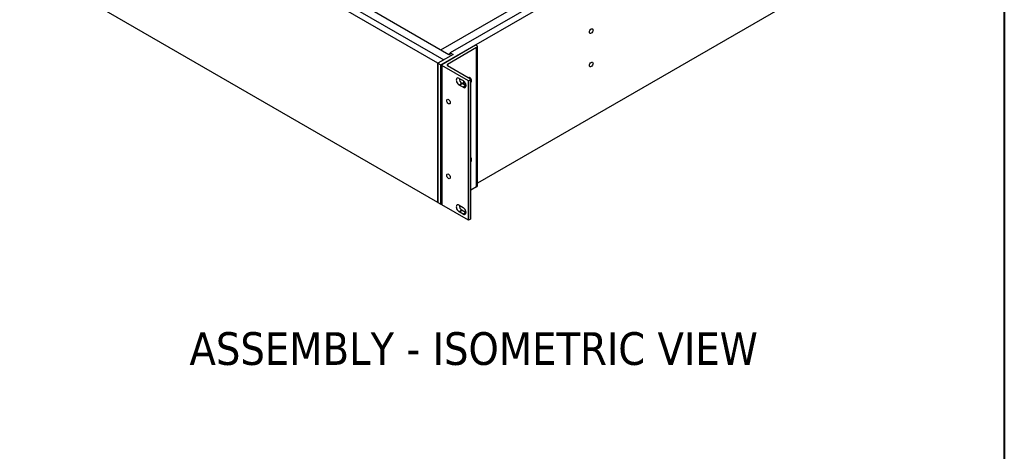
# Model space of a CAD drawing. Header units: millimetres. Extents: x 64 to 1798, y 64 to 1382.
# Tile 63 of 76: x 1187 to 1798, y 720 to 988. Entities that reach past the tile are written whole.
import ezdxf

# ---------------------------------------------------------------- set-up
doc = ezdxf.new("R2010")
doc.units = ezdxf.units.MM
doc.header["$LTSCALE"] = 6.666667
for name, color, linetype, lineweight in [('Border (ANSI)', 7, 'Continuous', 40), ('Symbol (ANSI)', 7, 'Continuous', 25), ('Visible (ANSI)', 7, 'Continuous', 25), ('Visible Narrow (ANSI)', 7, 'Continuous', 35)]:
    doc.layers.add(name, color=color, linetype=linetype, lineweight=lineweight)
doc.styles.add('Note Text (ANSI) - 3DA', font='tahoma.ttf')

# ---------------------------------------------------------------- blocks, each defined once
blk = doc.blocks.new('Borders Default Border')
at = {"layer": 'Border (ANSI)', "flags": 128}
blk.add_lwpolyline([(9.652, 9.652), (9.652, 206.248), (269.748, 206.248), (269.748, 9.652), (9.652, 9.652)], dxfattribs=at)

msp = doc.modelspace()

# ---------------------------------------------------------------- linework, layer by layer
at = {"layer": 'Visible (ANSI)'}
for p, q in [((1448.3671, 959.8338), (1764.4608, 1142.3306)), ((1751.5349, 1139.0156), (1454.1088, 967.2966)), ((1446.571, 960.8793), (1211.6419, 1096.5158)), ((1215.234, 1098.5897), (1450.1631, 962.9532)), ((1764.4608, 1055.7245), (1471.053, 886.3254)), ((1446.571, 874.2732), (1211.6419, 1009.9096)), ((1397.758, 998.4023), (1453.3904, 966.2829)), ((1448.3745, 969.1788), (1494.6571, 995.9001)), ((1455.9048, 966.2597), (1446.571, 960.8708)), ((1448.9328, 960.1542), (1469.9197, 972.271)), ((1470.5844, 970.5808), (1452.5249, 960.1542)), ((1453.3904, 966.5167), (1454.1088, 966.9315)), ((1453.3904, 966.5167), (1454.1088, 966.1019)), ((1453.3904, 966.2764), (1453.3904, 966.5167)), ((1454.1088, 967.2966), (1455.9048, 966.2597)), ((1454.1088, 966.1019), (1454.1088, 967.2966)), ((1469.9197, 972.271), (1470.5844, 971.8872)), ((1471.053, 884.6279), (1471.053, 971.234)), ((1450.1631, 962.9532), (1446.571, 960.8793)), ((1446.571, 960.8793), (1446.571, 874.2732)), ((1446.571, 960.8708), (1448.3671, 959.8338)), ((1446.571, 874.2647), (1446.571, 960.8708)), ((1450.1631, 962.9447), (1450.1631, 962.9532)), ((1448.3671, 873.2277), (1448.3671, 959.8338)), ((1448.6985, 873.2214), (1448.6985, 959.8276)), ((1465.6092, 949.8728), (1448.9328, 959.501)), ((1452.5249, 959.501), (1466.8395, 951.2364)), ((1459.7034, 951.4575), (1462.1755, 950.0303)), ((1461.4995, 948.3466), (1463.9715, 946.9194)), ((1463.4438, 948.0759), (1462.7249, 947.6608)), ((1463.6487, 948.2921), (1463.4438, 948.0759)), ((1466.8395, 950.5832), (1465.6092, 949.8728)), ((1465.6092, 863.2667), (1465.6092, 949.8728)), ((1467.0739, 864.3037), (1467.0739, 950.9098)), ((1462.1755, 945.8825), (1459.7034, 947.3097)), ((1462.7774, 947.6911), (1463.4438, 947.2242)), ((1463.123, 947.8907), (1463.9465, 947.2788)), ((1463.4437, 947.2241), (1463.4438, 947.2242)), ((1463.4438, 947.2242), (1463.9471, 947.2741)), ((1470.5844, 883.9747), (1467.0739, 881.9479)), ((1446.571, 874.2647), (1448.3671, 873.2277)), ((1448.6985, 873.419), (1448.3671, 873.2277)), ((1465.6092, 863.2667), (1448.9328, 872.8948)), ((1459.7034, 872.6492), (1462.1755, 871.222)), ((1462.1755, 867.0742), (1459.7034, 868.5014)), ((1461.4995, 869.5384), (1463.9715, 868.1112)), ((1466.8395, 863.9771), (1465.6092, 863.2667))]:
    msp.add_line(p, q, dxfattribs=at)
for centre, major_axis in [((1541.7504, 980.8152), (-0.8077, -1.399)), ((1541.7504, 960.0762), (-0.8077, -1.399)), ((1453.1087, 937.0146), (-0.7976, 1.3814)), ((1453.1087, 890.5593), (-0.7976, 1.3814))]:
    msp.add_ellipse(centre, major_axis=major_axis, ratio=0.57735027, dxfattribs=at)
for centre, major_axis, start_param, end_param in [((1469.453, 971.234), (1.6, 0), 5.49778714, 7.06858347), ((1449.4985, 959.8276), (-0.8, 0), 5.49778714, 7.06858347), ((1453.0906, 959.8276), (-0.8, 0), 5.49778714, 7.06858347), ((1459.7034, 949.3836), (-1.27, 2.1997), 5.49778714, 8.6393798), ((1461.4995, 950.4205), (1.27, -2.1997), 3.92699082, 5.49778714), ((1464.5316, 948.2781), (2, 3.4641), 1.50331706, 1.94352703), ((1464.5316, 948.2781), (-1.8288, -3.1676), 4.65191049, 5.12199744), ((1462.1755, 947.9564), (1.27, -2.1997), 5.49778714, 8.6393798), ((1464.5316, 948.2781), (2, 3.4641), 5.04411257, 6.66228855), ((1466.2739, 950.9098), (0.8, 0), 5.49778714, 7.06858347), ((1464.5316, 948.2781), (1.8288, 3.1676), 5.31305967, 5.68251462), ((1464.5316, 948.2781), (-1.3039, -2.2584), 5.29642922, 5.30506749), ((1464.5316, 899.2883), (2, 3.4641), 5.04411257, 5.95146172), ((1469.453, 884.6279), (1.6, 0), 5.49778714, 6.28318531), ((1449.4985, 873.2214), (-0.8, 0), 0, 0.78539816), ((1459.7034, 870.5753), (-1.27, 2.1997), 5.49778714, 8.6393798), ((1461.4995, 871.6123), (1.27, -2.1997), 3.92699082, 5.49778714), ((1462.1755, 869.1481), (1.27, -2.1997), 5.49778714, 8.6393798), ((1466.2739, 864.3037), (0.8, 0), 5.49778714, 6.28318531)]:
    msp.add_ellipse(centre, major_axis=major_axis, ratio=0.57735027, start_param=start_param, end_param=end_param, dxfattribs=at)
msp.add_rational_spline([(1463.7279, 948.103), (1463.7732, 947.9644), (1463.832, 947.8016)], [2.01393446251, 1.93452892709, 1.84448919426], degree=2, dxfattribs=at)
at = {"layer": 'Visible Narrow (ANSI)'}
for p, q in [((1470.5844, 883.9747), (1470.5844, 970.5808)), ((1452.5249, 959.501), (1452.5249, 960.1542)), ((1448.9328, 872.8948), (1448.9328, 959.501)), ((1461.4995, 948.3466), (1459.7034, 947.3097)), ((1466.8395, 863.9771), (1466.8395, 950.5832)), ((1463.9715, 946.9194), (1462.1755, 945.8825)), ((1461.4995, 869.5384), (1459.7034, 868.5014)), ((1463.9715, 868.1112), (1462.1755, 867.0742))]:
    msp.add_line(p, q, dxfattribs=at)

# ---------------------------------------------------------------- block references
at = {"xscale": 6.666666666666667, "yscale": 6.666666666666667, "zscale": 6.666666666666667}
msp.add_blockref('Borders Default Border', (0, 0), dxfattribs=at)

# ---------------------------------------------------------------- texts
at = {"layer": 'Symbol (ANSI)', "insert": (1292.2295, 772.9906), "char_height": 20.32, "attachment_point": 7, "style": 'Note Text (ANSI) - 3DA'}
msp.add_mtext('ASSEMBLY - ISOMETRIC VIEW', dxfattribs=at)

doc.saveas('drawing.dxf')
